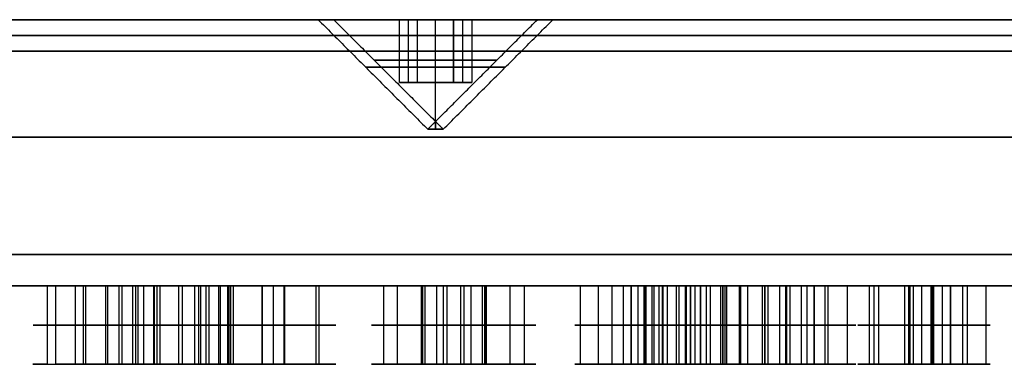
# Model space of a CAD drawing. Header units: centimetres. Extents: x -10 to 10, y -0.3 to 5.8.
# Tile 2 of 7: x -5.3 to -2.2, y -0.3 to 0.9. Entities that reach past the tile are written whole.
import ezdxf

# ---------------------------------------------------------------- set-up
doc = ezdxf.new("R2010")
doc.units = ezdxf.units.CM
doc.layers.add('Default', color=7, linetype='Continuous', true_color=0x000000)

msp = doc.modelspace()

# ---------------------------------------------------------------- linework, layer by layer
at = {"layer": 'Default'}
for p, q in [((-4.3745, 0.85), (-8.8755, 0.85)), ((-4.1155, 0.85), (-4.325, 0.85)), ((-4.0866, 0.65, 0.05), (-4.0866, 0.85, 0.05)), ((-4.0866, 0.65, -0.05), (-4.0866, 0.85, -0.05)), ((-4, 0.85, 0.325), (-4, 0.85, 0.1)), ((-4, 0.85, -0.1), (-4, 0.85, -0.325)), ((-4, 0.525), (-4, 0.85, 0.325)), ((-4, 0.525), (-4, 0.85, -0.325)), ((-4, 0.65, 0.1), (-4, 0.85, 0.1)), ((-4, 0.65, -0.1), (-4, 0.85, -0.1)), ((-4, 0.5003, 0.0247), (-4, 0.85, 0.3745)), ((-4, 0.5003, -0.0247), (-4, 0.85, -0.3745)), ((-3.9134, 0.65, 0.05), (-3.9134, 0.85, 0.05)), ((-3.9134, 0.65, -0.05), (-3.9134, 0.85, -0.05)), ((-3.675, 0.85), (-3.8845, 0.85)), ((-1.6, 0.85), (-3.6255, 0.85)), ((-4.0577, 0.75, 0.1), (-4.1155, 0.75)), ((-4.1155, 0.75), (-4.0577, 0.75, -0.1)), ((-3.9423, 0.75, 0.1), (-4.0577, 0.75, 0.1)), ((-4.0577, 0.75, -0.1), (-3.9423, 0.75, -0.1)), ((-3.8845, 0.75), (-3.9423, 0.75, 0.1)), ((-3.9423, 0.75, -0.1), (-3.8845, 0.75)), ((-3.8845, 0.65), (-4.1155, 0.65)), ((-4, 0.65, 0.1), (-4, 0.65, -0.1)), ((-4, 0.525), (-4, 0.5003, -0.0247)), ((-4, 0.525), (-4, 0.5003, 0.0247)), ((-5.15, 0), (-9.9, 0)), ((-5.2129, 0, -4.0529), (-5.2129, -0.25, -4.0529)), ((-5.0354, 0, -4.207), (-5.1354, 0, -4.207)), ((-5.1173, 0, -4.1685), (-5.1173, -0.25, -4.1685)), ((-5.0854, 0, -4.157), (-5.0854, 0, -4.257)), ((-5.0535, 0, -4.2455), (-5.0535, -0.25, -4.2455)), ((-5.011, 0, 6.5568), (-5.011, -0.25, 6.5568)), ((-5.011, 0, -6.5568), (-5.011, -0.25, -6.5568)), ((-4.9, 0), (-5, 0)), ((-4.9579, 0, -4.3611), (-4.9579, -0.25, -4.3611)), ((-4.95, 0, 0.05), (-4.95, 0, -0.05)), ((-4.95, 0, -0.05), (-4.95, -0.25, -0.05)), ((-4.95, 0, 0.05), (-4.95, -0.25, 0.05)), ((-4.95, 0, 0.2), (-4.95, -0.25, 0.2)), ((-4.95, 0, -0.2), (-4.95, -0.25, -0.2)), ((-4.7992, 0, 6.6744), (-4.8992, 0, 6.6744)), ((-4.7992, 0, -6.6744), (-4.8992, 0, -6.6744)), ((-4.8979, 0, 1.5914), (-4.8979, -0.25, 1.5914)), ((-4.8979, 0, -1.5914), (-4.8979, -0.25, -1.5914)), ((-4.8897, 0, 6.645), (-4.8897, -0.25, 6.645)), ((-4.8897, 0, -6.645), (-4.8897, -0.25, -6.645)), ((-4.8492, 0, 6.7244), (-4.8492, 0, 6.6244)), ((-4.8492, 0, -6.6244), (-4.8492, 0, -6.7244)), ((-4.8088, 0, 6.7038), (-4.8088, -0.25, 6.7038)), ((-4.8088, 0, -6.7038), (-4.8088, -0.25, -6.7038)), ((-4.7695, 0, 1.3394), (-4.7695, -0.25, 1.3394)), ((-4.7695, 0, -1.3394), (-4.7695, -0.25, -1.3394)), ((-4.6577, 0, 1.5296), (-4.7577, 0, 1.5296)), ((-4.6577, 0, -1.5296), (-4.7577, 0, -1.5296)), ((4.75, 0), (-4.75, 0)), ((-4.7232, 0, 1.4821), (-4.7232, -0.25, 1.4821)), ((-4.7232, 0, -1.4821), (-4.7232, -0.25, -1.4821)), ((-4.7077, 0, 1.5796), (-4.7077, 0, 1.4796)), ((-4.7077, 0, -1.4796), (-4.7077, 0, -1.5796)), ((-4.6923, 0, 1.5772), (-4.6923, -0.25, 1.5772)), ((-4.6923, 0, -1.5772), (-4.6923, -0.25, -1.5772)), ((-4.6874, 0, 6.7919), (-4.6874, -0.25, 6.7919)), ((-4.6874, 0, -6.7919), (-4.6874, -0.25, -6.7919)), ((-4.6638, 0, 4.6743), (-4.6638, -0.25, 4.6743)), ((-4.6602, 0, 1.5142), (-4.6602, -0.25, 1.5142)), ((-4.6602, 0, -1.5142), (-4.6602, -0.25, -1.5142)), ((-4.6549, 0, 4.957), (-4.6549, -0.25, 4.957)), ((-4.6459, 0, 1.7198), (-4.6459, -0.25, 1.7198)), ((-4.6459, 0, -1.7198), (-4.6459, -0.25, -1.7198)), ((-4.468, 0, 4.8112), (-4.568, 0, 4.8112)), ((-4.5545, 0, 4.777), (-4.5545, -0.25, 4.777)), ((-4.518, 0, 4.8612), (-4.518, 0, 4.7612)), ((-4.4816, 0, 4.8454), (-4.4816, -0.25, 4.8454)), ((-4.3722, 0, 4.9481), (-4.3722, -0.25, 4.9481)), ((-4.1222, 0, 2.7477), (-4.1222, -0.25, 2.7477)), ((-4.1222, 0, -2.7477), (-4.1222, -0.25, -2.7477)), ((-3.9546, 0, 2.9095), (-4.0546, 0, 2.9095)), ((-3.9546, 0, -2.9095), (-4.0546, 0, -2.9095)), ((-4.0412, 0, -5.222), (-4.0412, -0.25, -5.222)), ((-4.034, 0, 2.8691), (-4.034, -0.25, 2.8691)), ((-4.034, 0, -2.8691), (-4.034, -0.25, -2.8691)), ((-4.0046, 0, 2.9595), (-4.0046, 0, 2.8595)), ((-4.0046, 0, -2.8595), (-4.0046, 0, -2.9595)), ((-3.9752, 0, 2.95), (-3.9752, -0.25, 2.95)), ((-3.9752, 0, -2.95), (-3.9752, -0.25, -2.95)), ((-3.9642, 0, 2.8801), (-3.9642, -0.25, 2.8801)), ((-3.9642, 0, -2.8801), (-3.9642, -0.25, -2.8801)), ((-3.8294, 0, -5.3395), (-3.9294, 0, -5.3395)), ((-3.9198, 0, -5.3101), (-3.9198, -0.25, -5.3101)), ((-3.8871, 0, 3.0713), (-3.8871, -0.25, 3.0713)), ((-3.8871, 0, -3.0713), (-3.8871, -0.25, -3.0713)), ((-3.8794, 0, -5.2895), (-3.8794, 0, -5.3895)), ((-3.8428, 0, -2.792), (-3.8428, -0.25, -2.792)), ((-3.8389, 0, -5.3689), (-3.8389, -0.25, -5.3689)), ((-3.7176, 0, -5.4571), (-3.7176, -0.25, -5.4571)), ((-3.5383, 0, 7.4554), (-3.5383, -0.25, 7.4554)), ((-3.5383, 0, -7.4554), (-3.5383, -0.25, -7.4554)), ((-3.4369, 0, 7.7195), (-3.4369, -0.25, 7.7195)), ((-3.4369, 0, -7.7195), (-3.4369, -0.25, -7.7195)), ((-3.3056, 0, 7.5368), (-3.4056, 0, 7.5368)), ((-3.3056, 0, -7.5368), (-3.4056, 0, -7.5368)), ((-3.4013, 0, 7.5164), (-3.4013, -0.25, 7.5164)), ((-3.4013, 0, -7.5164), (-3.4013, -0.25, -7.5164)), ((-3.3759, 0, 7.5824), (-3.3759, -0.25, 7.5824)), ((-3.3759, 0, -7.5824), (-3.3759, -0.25, -7.5824)), ((-3.3556, 0, 7.5868), (-3.3556, 0, 7.4868)), ((-3.3556, 0, -7.4868), (-3.3556, 0, -7.5868)), ((-3.3548, 0, 5.6873), (-3.3548, -0.25, 5.6873)), ((-3.3352, 0, 7.4911), (-3.3352, -0.25, 7.4911)), ((-3.3352, 0, -7.4911), (-3.3352, -0.25, -7.4911)), ((-3.2319, 0, -0.3449), (-3.3319, 0, -0.3449)), ((-3.3287, 0, 1.0816), (-3.3287, -0.25, 1.0816)), ((-3.3099, 0, 7.5571), (-3.3099, -0.25, 7.5571)), ((-3.3099, 0, -7.5571), (-3.3099, -0.25, -7.5571)), ((-3.3028, 0, -0.146), (-3.3028, -0.25, -0.146)), ((-3.2871, 0, -0.2952), (-3.2871, -0.25, -0.2952)), ((-3.2819, 0, -0.2949), (-3.2819, 0, -0.3949)), ((-3.2767, 0, -0.3947), (-3.2767, -0.25, -0.3947)), ((-3.2742, 0, 7.354), (-3.2742, -0.25, 7.354)), ((-3.2742, 0, -7.354), (-3.2742, -0.25, -7.354)), ((-3.261, 0, -0.5438), (-3.261, -0.25, -0.5438)), ((-3.1296, 0, 5.7836), (-3.2296, 0, 5.7836)), ((-3.2234, 0, 5.7595), (-3.2234, -0.25, 5.7595)), ((-3.2037, 0, 5.8274), (-3.2037, -0.25, 5.8274)), ((-3.2003, 0, 0.8295), (-3.2003, -0.25, 0.8295)), ((-3.0885, 0, 1.0198), (-3.1885, 0, 1.0198)), ((-3.186, 0, 1.0352), (-3.186, -0.25, 1.0352)), ((-3.1796, 0, 5.8336), (-3.1796, 0, 5.7336)), ((-3.1729, 0, 7.6181), (-3.1729, -0.25, 7.6181)), ((-3.1729, 0, -7.6181), (-3.1729, -0.25, -7.6181)), ((-3.1555, 0, 5.7398), (-3.1555, -0.25, 5.7398)), ((-3.1539, 0, 0.9722), (-3.1539, -0.25, 0.9722)), ((-3.1385, 0, 1.0698), (-3.1385, 0, 0.9698)), ((-3.1358, 0, 5.8077), (-3.1358, -0.25, 5.8077)), ((-3.123, 0, 1.0673), (-3.123, -0.25, 1.0673)), ((-3.0909, 0, 1.0043), (-3.0909, -0.25, 1.0043)), ((-3.0767, 0, 1.21), (-3.0767, -0.25, 1.21)), ((-3.0713, 0, 3.8871), (-3.0713, -0.25, 3.8871)), ((-3.0713, 0, -3.8871), (-3.0713, -0.25, -3.8871)), ((-3.0043, 0, 5.88), (-3.0043, -0.25, 5.88)), ((-2.8595, 0, 4.0046), (-2.9595, 0, 4.0046)), ((-2.8595, 0, -4.0046), (-2.9595, 0, -4.0046)), ((-2.9579, 0, -1.4768), (-2.9579, -0.25, -1.4768)), ((-2.95, 0, 3.9752), (-2.95, -0.25, 3.9752)), ((-2.95, 0, -3.9752), (-2.95, -0.25, -3.9752)), ((-2.9095, 0, 4.0546), (-2.9095, 0, 3.9546)), ((-2.9095, 0, -3.9546), (-2.9095, 0, -4.0546)), ((-2.8079, 0, -1.65), (-2.9079, 0, -1.65)), ((-2.8829, 0, -1.6067), (-2.8829, -0.25, -1.6067)), ((-2.8801, 0, 3.9642), (-2.8801, -0.25, 3.9642)), ((-2.8801, 0, -3.9642), (-2.8801, -0.25, -3.9642)), ((-2.8691, 0, 4.034), (-2.8691, -0.25, 4.034)), ((-2.8691, 0, -4.034), (-2.8691, -0.25, -4.034)), ((-2.8579, 0, -1.6), (-2.8579, 0, -1.7)), ((-2.8329, 0, -1.6933), (-2.8329, -0.25, -1.6933)), ((-2.8146, 0, -1.625), (-2.8146, -0.25, -1.625)), ((-2.792, 0, 3.8428), (-2.792, -0.25, 3.8428)), ((-2.7579, 0, -1.8232), (-2.7579, -0.25, -1.8232)), ((-2.7477, 0, 4.1222), (-2.7477, -0.25, 4.1222)), ((-2.7477, 0, -4.1222), (-2.7477, -0.25, -4.1222)), ((-2.6156, 0, -6.0629), (-2.6156, -0.25, -6.0629)), ((-2.5862, 0, 2.0595), (-2.5862, -0.25, 2.0595)), ((-2.5032, 0, -6.3225), (-2.5032, -0.25, -6.3225)), ((-2.4024, 0, 2.2081), (-2.5024, 0, 2.2081)), ((-2.4858, 0, 2.171), (-2.4858, -0.25, 2.171)), ((-2.3796, 0, -6.1365), (-2.4796, 0, -6.1365)), ((-2.4761, 0, -6.1181), (-2.4761, -0.25, -6.1181)), ((-2.4524, 0, 2.2581), (-2.4524, 0, 2.1581)), ((-2.4296, 0, -6.0865), (-2.4296, 0, -6.1865)), ((-2.4189, 0, 2.2453), (-2.4189, -0.25, 2.2453)), ((-2.4152, 0, 2.1747), (-2.4152, -0.25, 2.1747)), ((-2.3831, 0, -6.1549), (-2.3831, -0.25, -6.1549)), ((-2.356, 0, -5.9506), (-2.356, -0.25, -5.9506)), ((-2.3186, 0, 2.3568), (-2.3186, -0.25, 2.3568)), ((-2.2437, 0, -6.2101), (-2.2437, -0.25, -6.2101)), ((-5.2395, -0.25, -4.3345), (-5.1239, -0.25, -4.2389)), ((-5.1173, -0.25, -4.1685), (-5.2129, -0.25, -4.0529)), ((-5.15, -0.25), (-5, -0.25)), ((-4.9579, -0.25, -4.3611), (-5.0535, -0.25, -4.2455)), ((-5.0469, -0.25, -4.1751), (-4.9313, -0.25, -4.0795)), ((-5.011, -0.25, 6.5568), (-4.8897, -0.25, 6.645)), ((-4.8897, -0.25, -6.645), (-5.011, -0.25, -6.5568)), ((-4.9668, -0.25, 6.8362), (-4.8786, -0.25, 6.7148)), ((-4.9668, -0.25, -6.8362), (-4.8786, -0.25, -6.7148)), ((-4.95, -0.25, -0.2), (-4.95, -0.25, -0.05)), ((-4.95, -0.25, 0.05), (-4.95, -0.25, 0.2)), ((-4.9, -0.25), (-4.75, -0.25)), ((-4.8979, -0.25, 1.5914), (-4.7553, -0.25, 1.5451)), ((-4.8979, -0.25, -1.5914), (-4.7553, -0.25, -1.5451)), ((-4.8198, -0.25, 6.6339), (-4.7317, -0.25, 6.5126)), ((-4.8198, -0.25, -6.6339), (-4.7317, -0.25, -6.5126)), ((-4.8088, -0.25, 6.7038), (-4.6874, -0.25, 6.7919)), ((-4.6874, -0.25, -6.7919), (-4.8088, -0.25, -6.7038)), ((-4.7695, -0.25, 1.3394), (-4.7232, -0.25, 1.4821)), ((-4.7232, -0.25, -1.4821), (-4.7695, -0.25, -1.3394)), ((-4.6923, -0.25, 1.5772), (-4.6459, -0.25, 1.7198)), ((-4.6459, -0.25, -1.7198), (-4.6923, -0.25, -1.5772)), ((-4.6638, -0.25, 4.6743), (-4.5545, -0.25, 4.777)), ((-4.6602, -0.25, 1.5142), (-4.5175, -0.25, 1.4678)), ((-4.6602, -0.25, -1.5142), (-4.5175, -0.25, -1.4678)), ((-4.6549, -0.25, 4.957), (-4.5522, -0.25, 4.8476)), ((-4.4838, -0.25, 4.7747), (-4.3811, -0.25, 4.6654)), ((-4.4816, -0.25, 4.8454), (-4.3722, -0.25, 4.9481)), ((-4.1664, -0.25, 3.0271), (-4.0451, -0.25, 2.9389)), ((-4.1664, -0.25, -3.0271), (-4.0451, -0.25, -2.9389)), ((-4.1222, -0.25, 2.7477), (-4.034, -0.25, 2.8691)), ((-4.034, -0.25, -2.8691), (-4.1222, -0.25, -2.7477)), ((-3.9198, -0.25, -5.3101), (-4.0412, -0.25, -5.222)), ((-3.9969, -0.25, -5.5013), (-3.9088, -0.25, -5.38)), ((-3.9752, -0.25, 2.95), (-3.8871, -0.25, 3.0713)), ((-3.8871, -0.25, -3.0713), (-3.9752, -0.25, -2.95)), ((-3.9642, -0.25, 2.8801), (-3.8428, -0.25, 2.792)), ((-3.9642, -0.25, -2.8801), (-3.8428, -0.25, -2.792)), ((-3.85, -0.25, -5.2991), (-3.7618, -0.25, -5.1777)), ((-3.7176, -0.25, -5.4571), (-3.8389, -0.25, -5.3689)), ((-3.5383, -0.25, 7.4554), (-3.4013, -0.25, 7.5164)), ((-3.4013, -0.25, -7.5164), (-3.5383, -0.25, -7.4554)), ((-3.4808, -0.25, -0.3658), (-3.3316, -0.25, -0.3502)), ((-3.4369, -0.25, 7.7195), (-3.3759, -0.25, 7.5824)), ((-3.4369, -0.25, -7.7195), (-3.3759, -0.25, -7.5824)), ((-3.3548, -0.25, 5.6873), (-3.2234, -0.25, 5.7595)), ((-3.3352, -0.25, 7.4911), (-3.2742, -0.25, 7.354)), ((-3.3352, -0.25, -7.4911), (-3.2742, -0.25, -7.354)), ((-3.3287, -0.25, 1.0816), (-3.186, -0.25, 1.0352)), ((-3.3099, -0.25, 7.5571), (-3.1729, -0.25, 7.6181)), ((-3.1729, -0.25, -7.6181), (-3.3099, -0.25, -7.5571)), ((-3.2871, -0.25, -0.2952), (-3.3028, -0.25, -0.146)), ((-3.261, -0.25, -0.5438), (-3.2767, -0.25, -0.3947)), ((-3.2759, -0.25, 5.9589), (-3.2037, -0.25, 5.8274)), ((-3.2322, -0.25, -0.3397), (-3.083, -0.25, -0.324)), ((-3.2003, -0.25, 0.8295), (-3.1539, -0.25, 0.9722)), ((-3.1555, -0.25, 5.7398), (-3.0832, -0.25, 5.6084)), ((-3.1358, -0.25, 5.8077), (-3.0043, -0.25, 5.88)), ((-3.123, -0.25, 1.0673), (-3.0767, -0.25, 1.21)), ((-3.0909, -0.25, 1.0043), (-2.9483, -0.25, 0.958)), ((-3.0713, -0.25, 3.8871), (-2.95, -0.25, 3.9752)), ((-2.95, -0.25, -3.9752), (-3.0713, -0.25, -3.8871)), ((-3.0311, -0.25, -1.75), (-2.9012, -0.25, -1.675)), ((-3.0271, -0.25, 4.1664), (-2.9389, -0.25, 4.0451)), ((-3.0271, -0.25, -4.1664), (-2.9389, -0.25, -4.0451)), ((-2.8829, -0.25, -1.6067), (-2.9579, -0.25, -1.4768)), ((-2.8801, -0.25, 3.9642), (-2.792, -0.25, 3.8428)), ((-2.8801, -0.25, -3.9642), (-2.792, -0.25, -3.8428)), ((-2.8691, -0.25, 4.034), (-2.7477, -0.25, 4.1222)), ((-2.7477, -0.25, -4.1222), (-2.8691, -0.25, -4.034)), ((-2.7579, -0.25, -1.8232), (-2.8329, -0.25, -1.6933)), ((-2.8146, -0.25, -1.625), (-2.6847, -0.25, -1.55)), ((-2.4761, -0.25, -6.1181), (-2.6156, -0.25, -6.0629)), ((-2.601, -0.25, 2.342), (-2.4895, -0.25, 2.2416)), ((-2.5862, -0.25, 2.0595), (-2.4858, -0.25, 2.171)), ((-2.5032, -0.25, -6.3225), (-2.448, -0.25, -6.183)), ((-2.4189, -0.25, 2.2453), (-2.3186, -0.25, 2.3568)), ((-2.4152, -0.25, 2.1747), (-2.3037, -0.25, 2.0743)), ((-2.4112, -0.25, -6.09), (-2.356, -0.25, -5.9506)), ((-2.2437, -0.25, -6.2101), (-2.3831, -0.25, -6.1549))]:
    msp.add_line(p, q, dxfattribs=at)
at = {"layer": 'Default', "extrusion": (0, -1, 0)}
for centre, radius, start, end in [((0, 0, -0.85), 10, 0, 180), ((0, 0, -0.85), 10, 180, 0), ((0, 0, -0.85), 9.8, 0, 180), ((0, 0, -0.85), 9.8, 180, 0), ((-4, 0, -0.85), 0.325, 0, 180), ((-4, 0, -0.85), 0.325, 180, 0), ((0, 0, -0.8), 9.9, 0, 180), ((0, 0, -0.8), 9.9, 180, 0), ((0, 0, -0.8), 9.8, 0, 180), ((0, 0, -0.8), 9.8, 180, 0), ((0, 0, -0.475), 10, 0, 180), ((0, 0, -0.475), 10, 180, 0), ((0, 0, -0.1), 10, 180, 0), ((0, 0, -0.1), 10, 0, 180), ((-4.8492, 6.6744), 0.05, 126, 306), ((-4.8492, -6.6744), 0.05, 54, 234), ((-4.8492, 6.6744), 0.05, 306, 126), ((-4.8492, -6.6744), 0.05, 234, 54), ((-3.3556, 7.5368), 0.05, 114, 294), ((-3.3556, -7.5368), 0.05, 66, 246), ((-3.3556, 7.5368), 0.05, 294, 114), ((-3.3556, -7.5368), 0.05, 246, 66), ((0, 0), 9.9, 180, 0), ((0, 0), 9.9, 0, 180), ((-5.0854, -4.207), 0.05, 39.6, 219.6), ((-5.0854, -4.207), 0.05, 219.6, 39.6), ((-4.95, 0), 0.05, 180, 0), ((-4.95, 0), 0.05, 0, 180), ((-4.7077, 1.5296), 0.05, 162, 342), ((-4.7077, -1.5296), 0.05, 18, 198), ((-4.7077, 1.5296), 0.05, 342, 162), ((-4.7077, -1.5296), 0.05, 198, 18), ((-4.518, 4.8112), 0.05, 133.2, 313.2), ((-4.518, 4.8112), 0.05, 313.2, 133.2), ((-4.0046, 2.9095), 0.05, 144, 324), ((-4.0046, -2.9095), 0.05, 36, 216), ((-4.0046, 2.9095), 0.05, 324, 144), ((-4.0046, -2.9095), 0.05, 216, 36), ((-3.8794, -5.3395), 0.05, 54, 234), ((-3.8794, -5.3395), 0.05, 234, 54), ((-3.2819, -0.3449), 0.05, 6, 186), ((-3.2819, -0.3449), 0.05, 186, 6), ((-3.1796, 5.7836), 0.05, 118.8, 298.8), ((-3.1796, 5.7836), 0.05, 298.8, 118.8), ((-3.1385, 1.0198), 0.05, 162, 342), ((-3.1385, 1.0198), 0.05, 342, 162), ((-2.9095, 4.0046), 0.05, 126, 306), ((-2.9095, -4.0046), 0.05, 54, 234), ((-2.9095, 4.0046), 0.05, 306, 126), ((-2.9095, -4.0046), 0.05, 234, 54), ((-2.8579, -1.65), 0.05, 30, 210), ((-2.8579, -1.65), 0.05, 210, 30), ((-2.4524, 2.2081), 0.05, 138, 318), ((-2.4524, 2.2081), 0.05, 318, 138), ((-2.4296, -6.1365), 0.05, 68.4, 248.4), ((-2.4296, -6.1365), 0.05, 248.4, 68.4), ((-5.0854, -4.207, 0.125), 0.2, 39.6, 219.6), ((-5.0854, -4.207, 0.125), 0.2, 219.6, 39.6), ((-4.95, 0, 0.125), 0.2, 0, 180), ((-4.95, 0, 0.125), 0.2, 180, 0), ((-5.0854, -4.207, 0.125), 0.05, 39.6, 219.6), ((-5.0854, -4.207, 0.125), 0.05, 219.6, 39.6), ((-4.8492, 6.6744, 0.125), 0.2, 126, 306), ((-4.8492, -6.6744, 0.125), 0.2, 54, 234), ((-4.95, 0, 0.125), 0.05, 180, 0), ((-4.95, 0, 0.125), 0.05, 0, 180), ((-4.8492, 6.6744, 0.125), 0.2, 306, 126), ((-4.8492, -6.6744, 0.125), 0.2, 234, 54), ((-4.7077, 1.5296, 0.125), 0.2, 162, 342), ((-4.7077, -1.5296, 0.125), 0.2, 18, 198), ((-4.8492, 6.6744, 0.125), 0.05, 126, 306), ((-4.8492, -6.6744, 0.125), 0.05, 54, 234), ((-4.7077, 1.5296, 0.125), 0.2, 342, 162), ((-4.7077, -1.5296, 0.125), 0.2, 198, 18), ((-4.8492, 6.6744, 0.125), 0.05, 306, 126), ((-4.8492, -6.6744, 0.125), 0.05, 234, 54), ((-4.7077, 1.5296, 0.125), 0.05, 162, 342), ((-4.7077, -1.5296, 0.125), 0.05, 18, 198), ((-4.7077, 1.5296, 0.125), 0.05, 342, 162), ((-4.7077, -1.5296, 0.125), 0.05, 198, 18), ((-4.518, 4.8112, 0.125), 0.2, 133.2, 313.2), ((-4.518, 4.8112, 0.125), 0.2, 313.2, 133.2), ((-4.518, 4.8112, 0.125), 0.05, 133.2, 313.2), ((-4.518, 4.8112, 0.125), 0.05, 313.2, 133.2), ((-4.0046, 2.9095, 0.125), 0.2, 144, 324), ((-4.0046, -2.9095, 0.125), 0.2, 36, 216), ((-4.0046, 2.9095, 0.125), 0.2, 324, 144), ((-4.0046, -2.9095, 0.125), 0.2, 216, 36), ((-3.8794, -5.3395, 0.125), 0.2, 54, 234), ((-4.0046, 2.9095, 0.125), 0.05, 144, 324), ((-4.0046, -2.9095, 0.125), 0.05, 36, 216), ((-4.0046, 2.9095, 0.125), 0.05, 324, 144), ((-4.0046, -2.9095, 0.125), 0.05, 216, 36), ((-3.8794, -5.3395, 0.125), 0.2, 234, 54), ((-3.8794, -5.3395, 0.125), 0.05, 54, 234), ((-3.8794, -5.3395, 0.125), 0.05, 234, 54), ((-3.3556, 7.5368, 0.125), 0.2, 114, 294), ((-3.3556, -7.5368, 0.125), 0.2, 66, 246), ((-3.2819, -0.3449, 0.125), 0.2, 6, 186), ((-3.2819, -0.3449, 0.125), 0.2, 186, 6), ((-3.3556, 7.5368, 0.125), 0.2, 294, 114), ((-3.3556, -7.5368, 0.125), 0.2, 246, 66), ((-3.3556, 7.5368, 0.125), 0.05, 114, 294), ((-3.3556, -7.5368, 0.125), 0.05, 66, 246), ((-3.1796, 5.7836, 0.125), 0.2, 118.8, 298.8), ((-3.3556, 7.5368, 0.125), 0.05, 294, 114), ((-3.3556, -7.5368, 0.125), 0.05, 246, 66), ((-3.1385, 1.0198, 0.125), 0.2, 162, 342), ((-3.2819, -0.3449, 0.125), 0.05, 6, 186), ((-3.2819, -0.3449, 0.125), 0.05, 186, 6), ((-3.1385, 1.0198, 0.125), 0.2, 342, 162), ((-3.1796, 5.7836, 0.125), 0.2, 298.8, 118.8), ((-3.1796, 5.7836, 0.125), 0.05, 118.8, 298.8), ((-3.1796, 5.7836, 0.125), 0.05, 298.8, 118.8), ((-3.1385, 1.0198, 0.125), 0.05, 162, 342), ((-3.1385, 1.0198, 0.125), 0.05, 342, 162), ((-2.9095, -4.0046, 0.125), 0.2, 54, 234), ((-2.9095, 4.0046, 0.125), 0.2, 126, 306), ((-2.8579, -1.65, 0.125), 0.2, 30, 210), ((-2.8579, -1.65, 0.125), 0.2, 210, 30), ((-2.9095, 4.0046, 0.125), 0.2, 306, 126), ((-2.9095, -4.0046, 0.125), 0.2, 234, 54), ((-2.9095, 4.0046, 0.125), 0.05, 126, 306), ((-2.9095, -4.0046, 0.125), 0.05, 54, 234), ((-2.9095, 4.0046, 0.125), 0.05, 306, 126), ((-2.9095, -4.0046, 0.125), 0.05, 234, 54), ((-2.8579, -1.65, 0.125), 0.05, 30, 210), ((-2.8579, -1.65, 0.125), 0.05, 210, 30), ((-2.4524, 2.2081, 0.125), 0.2, 138, 318), ((-2.4296, -6.1365, 0.125), 0.2, 68.4, 248.4), ((-2.4524, 2.2081, 0.125), 0.2, 318, 138), ((-2.4524, 2.2081, 0.125), 0.05, 138, 318), ((-2.4296, -6.1365, 0.125), 0.2, 248.4, 68.4), ((-2.4524, 2.2081, 0.125), 0.05, 318, 138), ((-2.4296, -6.1365, 0.125), 0.05, 68.4, 248.4), ((-2.4296, -6.1365, 0.125), 0.05, 248.4, 68.4), ((-5.0854, -4.207, 0.25), 0.2, 219.6, 39.6), ((-4.95, 0, 0.25), 0.2, 0, 180), ((-4.95, 0, 0.25), 0.2, 180, 0), ((-4.7077, 1.5296, 0.25), 0.2, 162, 342), ((-4.7077, -1.5296, 0.25), 0.2, 18, 198), ((-4.7077, 1.5296, 0.25), 0.2, 342, 162), ((-4.7077, -1.5296, 0.25), 0.2, 198, 18), ((-4.0046, 2.9095, 0.25), 0.2, 144, 324), ((-4.0046, -2.9095, 0.25), 0.2, 36, 216), ((-4.0046, 2.9095, 0.25), 0.2, 324, 144), ((-4.0046, -2.9095, 0.25), 0.2, 216, 36), ((-3.2819, -0.3449, 0.25), 0.2, 6, 186), ((-3.2819, -0.3449, 0.25), 0.2, 186, 6), ((-3.1796, 5.7836, 0.25), 0.2, 118.8, 298.8), ((-3.1385, 1.0198, 0.25), 0.2, 162, 342), ((-3.1385, 1.0198, 0.25), 0.2, 342, 162), ((-2.9095, 4.0046, 0.25), 0.2, 126, 306), ((-2.9095, -4.0046, 0.25), 0.2, 54, 234), ((-2.8579, -1.65, 0.25), 0.2, 30, 210), ((-2.8579, -1.65, 0.25), 0.2, 210, 30), ((-2.9095, 4.0046, 0.25), 0.2, 306, 126), ((-2.9095, -4.0046, 0.25), 0.2, 234, 54), ((-2.4524, 2.2081, 0.25), 0.2, 138, 318), ((-2.4524, 2.2081, 0.25), 0.2, 318, 138)]:
    msp.add_arc(centre, radius, start, end, dxfattribs=at)
at = {"layer": 'Default', "extrusion": (0, 1, 0)}
for centre, radius, start, end in [((0, 0, 0.85), 9.9, 0, 180), ((0, 0, 0.85), 9.9, 180, 0), ((4, 0, 0.85), 0.3745, 0, 180), ((4, 0, 0.85), 0.3745, 180, 0), ((0, 0, 0.75), 9.9, 0, 180), ((0, 0, 0.75), 9.9, 180, 0), ((0, 0, 0.75), 9.8, 0, 180), ((0, 0, 0.75), 9.8, 180, 0), ((4, 0, 0.6988), 0.2233, 0, 180), ((4, 0, 0.6988), 0.2233, 180, 0), ((4, 0, 0.7211), 0.1961, 0, 180), ((4, 0, 0.7211), 0.1961, 180, 0), ((4, 0, 0.5003), 0.0247, 0, 180), ((4, 0, 0.5003), 0.0247, 180, 0), ((4.8492, 6.6744), 0.2, 234, 54), ((4.8492, -6.6744), 0.2, 306, 126), ((4.8492, 6.6744), 0.2, 54, 234), ((4.8492, -6.6744), 0.2, 126, 306), ((3.3556, 7.5368), 0.2, 246, 66), ((3.3556, -7.5368), 0.2, 294, 114), ((3.3556, 7.5368), 0.2, 66, 246), ((3.3556, -7.5368), 0.2, 114, 294), ((5.0854, -4.207), 0.2, 320.4, 140.4), ((5.0854, -4.207), 0.2, 140.4, 320.4), ((4.95, 0), 0.2, 0, 180), ((4.95, 0), 0.2, 180, 0), ((4.7077, 1.5296), 0.2, 198, 18), ((4.7077, -1.5296), 0.2, 342, 162), ((4.7077, 1.5296), 0.2, 18, 198), ((4.7077, -1.5296), 0.2, 162, 342), ((4.518, 4.8112), 0.2, 226.8, 46.8), ((4.518, 4.8112), 0.2, 46.8, 226.8), ((4.0046, 2.9095), 0.2, 216, 36), ((4.0046, -2.9095), 0.2, 324, 144), ((4.0046, 2.9095), 0.2, 36, 216), ((4.0046, -2.9095), 0.2, 144, 324), ((3.8794, -5.3395), 0.2, 306, 126), ((3.8794, -5.3395), 0.2, 126, 306), ((3.2819, -0.3449), 0.2, 354, 174), ((3.2819, -0.3449), 0.2, 174, 354), ((3.1796, 5.7836), 0.2, 241.2, 61.2), ((3.1385, 1.0198), 0.2, 198, 18), ((3.1385, 1.0198), 0.2, 18, 198), ((3.1796, 5.7836), 0.2, 61.2, 241.2), ((2.9095, 4.0046), 0.2, 234, 54), ((2.9095, -4.0046), 0.2, 306, 126), ((2.8579, -1.65), 0.2, 330, 150), ((2.8579, -1.65), 0.2, 150, 330), ((2.9095, 4.0046), 0.2, 54, 234), ((2.9095, -4.0046), 0.2, 126, 306), ((2.4524, 2.2081), 0.2, 222, 42), ((2.4296, -6.1365), 0.2, 291.6, 111.6), ((2.4524, 2.2081), 0.2, 42, 222), ((2.4296, -6.1365), 0.2, 111.6, 291.6), ((5.0854, -4.207, -0.25), 0.2, 320.4, 140.4), ((5.0854, -4.207, -0.25), 0.05, 320.4, 140.4), ((5.0854, -4.207, -0.25), 0.05, 140.4, 320.4), ((4.8492, 6.6744, -0.25), 0.2, 234, 54), ((4.8492, -6.6744, -0.25), 0.2, 306, 126), ((4.95, 0, -0.25), 0.05, 180, 0), ((4.95, 0, -0.25), 0.05, 0, 180), ((4.8492, 6.6744, -0.25), 0.2, 54, 234), ((4.8492, -6.6744, -0.25), 0.2, 126, 306), ((4.8492, 6.6744, -0.25), 0.05, 234, 54), ((4.8492, -6.6744, -0.25), 0.05, 306, 126), ((4.8492, 6.6744, -0.25), 0.05, 54, 234), ((4.8492, -6.6744, -0.25), 0.05, 126, 306), ((4.7077, 1.5296, -0.25), 0.05, 198, 18), ((4.7077, -1.5296, -0.25), 0.05, 342, 162), ((4.7077, 1.5296, -0.25), 0.05, 18, 198), ((4.7077, -1.5296, -0.25), 0.05, 162, 342), ((4.518, 4.8112, -0.25), 0.2, 226.8, 46.8), ((4.518, 4.8112, -0.25), 0.2, 46.8, 226.8), ((4.518, 4.8112, -0.25), 0.05, 226.8, 46.8), ((4.518, 4.8112, -0.25), 0.05, 46.8, 226.8), ((3.8794, -5.3395, -0.25), 0.2, 306, 126), ((4.0046, 2.9095, -0.25), 0.05, 216, 36), ((4.0046, -2.9095, -0.25), 0.05, 324, 144), ((4.0046, 2.9095, -0.25), 0.05, 36, 216), ((4.0046, -2.9095, -0.25), 0.05, 144, 324), ((3.8794, -5.3395, -0.25), 0.2, 126, 306), ((3.8794, -5.3395, -0.25), 0.05, 306, 126), ((3.8794, -5.3395, -0.25), 0.05, 126, 306), ((3.3556, 7.5368, -0.25), 0.2, 246, 66), ((3.3556, -7.5368, -0.25), 0.2, 294, 114), ((3.3556, 7.5368, -0.25), 0.2, 66, 246), ((3.3556, -7.5368, -0.25), 0.2, 114, 294), ((3.3556, 7.5368, -0.25), 0.05, 246, 66), ((3.3556, -7.5368, -0.25), 0.05, 294, 114), ((3.3556, 7.5368, -0.25), 0.05, 66, 246), ((3.3556, -7.5368, -0.25), 0.05, 114, 294), ((3.2819, -0.3449, -0.25), 0.05, 354, 174), ((3.2819, -0.3449, -0.25), 0.05, 174, 354), ((3.1796, 5.7836, -0.25), 0.2, 61.2, 241.2), ((3.1796, 5.7836, -0.25), 0.05, 241.2, 61.2), ((3.1796, 5.7836, -0.25), 0.05, 61.2, 241.2), ((3.1385, 1.0198, -0.25), 0.05, 198, 18), ((3.1385, 1.0198, -0.25), 0.05, 18, 198), ((2.9095, 4.0046, -0.25), 0.05, 234, 54), ((2.9095, -4.0046, -0.25), 0.05, 306, 126), ((2.9095, 4.0046, -0.25), 0.05, 54, 234), ((2.9095, -4.0046, -0.25), 0.05, 126, 306), ((2.8579, -1.65, -0.25), 0.05, 330, 150), ((2.8579, -1.65, -0.25), 0.05, 150, 330), ((2.4296, -6.1365, -0.25), 0.2, 291.6, 111.6), ((2.4524, 2.2081, -0.25), 0.05, 222, 42), ((2.4296, -6.1365, -0.25), 0.2, 111.6, 291.6), ((2.4524, 2.2081, -0.25), 0.05, 42, 222), ((2.4296, -6.1365, -0.25), 0.05, 291.6, 111.6), ((2.4296, -6.1365, -0.25), 0.05, 111.6, 291.6)]:
    msp.add_arc(centre, radius, start, end, dxfattribs=at)
at = {"layer": 'Default'}
for points in [[(-4.3745, 0.85), (-4.1996, 0.6751), (-4.0247, 0.5003)], [(-4.325, 0.85), (-4.1625, 0.6875), (-4, 0.525)], [(-4.1155, 0.85), (-4.0866, 0.85, 0.05), (-4.0577, 0.85, 0.1)], [(-4.1155, 0.65), (-4.1155, 0.75), (-4.1155, 0.85)], [(-4.0577, 0.85, -0.1), (-4.0866, 0.85, -0.05), (-4.1155, 0.85)], [(-4.0577, 0.85, 0.1), (-4, 0.85, 0.1), (-3.9423, 0.85, 0.1)], [(-3.9423, 0.85, -0.1), (-4, 0.85, -0.1), (-4.0577, 0.85, -0.1)], [(-4.0577, 0.65, 0.1), (-4.0577, 0.75, 0.1), (-4.0577, 0.85, 0.1)], [(-4.0577, 0.65, -0.1), (-4.0577, 0.75, -0.1), (-4.0577, 0.85, -0.1)], [(-4, 0.525), (-3.8375, 0.6875), (-3.675, 0.85)], [(-3.9753, 0.5003), (-3.8004, 0.6751), (-3.6255, 0.85)], [(-3.9423, 0.85, 0.1), (-3.9423, 0.75, 0.1), (-3.9423, 0.65, 0.1)], [(-3.9423, 0.85, 0.1), (-3.9134, 0.85, 0.05), (-3.8845, 0.85)], [(-3.9423, 0.65, -0.1), (-3.9423, 0.75, -0.1), (-3.9423, 0.85, -0.1)], [(-3.8845, 0.85), (-3.9134, 0.85, -0.05), (-3.9423, 0.85, -0.1)], [(-3.8845, 0.85), (-3.8845, 0.75), (-3.8845, 0.65)], [(-4.0577, 0.65, 0.1), (-4.0866, 0.65, 0.05), (-4.1155, 0.65)], [(-4.1155, 0.65), (-4.0866, 0.65, -0.05), (-4.0577, 0.65, -0.1)], [(-3.9423, 0.65, 0.1), (-4, 0.65, 0.1), (-4.0577, 0.65, 0.1)], [(-4.0577, 0.65, -0.1), (-4, 0.65, -0.1), (-3.9423, 0.65, -0.1)], [(-3.8845, 0.65), (-3.9134, 0.65, 0.05), (-3.9423, 0.65, 0.1)], [(-3.9423, 0.65, -0.1), (-3.9134, 0.65, -0.05), (-3.8845, 0.65)], [(-4, 0.525), (-4.0124, 0.5126), (-4.0247, 0.5003)], [(-4, 0.525), (-3.9876, 0.5126), (-3.9753, 0.5003)], [(-4.9668, 0, 6.8362), (-4.9668, -0.125, 6.8362), (-4.9668, -0.25, 6.8362)], [(-4.9668, 0, -6.8362), (-4.9668, -0.125, -6.8362), (-4.9668, -0.25, -6.8362)], [(-4.8786, -0.25, 6.7148), (-4.8786, -0.125, 6.7148), (-4.8786, 0, 6.7148)], [(-4.8786, -0.25, -6.7148), (-4.8786, -0.125, -6.7148), (-4.8786, 0, -6.7148)], [(-4.8198, -0.25, 6.6339), (-4.8198, -0.125, 6.6339), (-4.8198, 0, 6.6339)], [(-4.8198, -0.25, -6.6339), (-4.8198, -0.125, -6.6339), (-4.8198, 0, -6.6339)], [(-4.7317, -0.25, 6.5126), (-4.7317, -0.125, 6.5126), (-4.7317, 0, 6.5126)], [(-4.7317, -0.25, -6.5126), (-4.7317, -0.125, -6.5126), (-4.7317, 0, -6.5126)], [(-3.4369, 0, 7.7195), (-3.4369, -0.125, 7.7195), (-3.4369, -0.25, 7.7195)], [(-3.4369, 0, -7.7195), (-3.4369, -0.125, -7.7195), (-3.4369, -0.25, -7.7195)], [(-3.3759, -0.25, 7.5824), (-3.3759, -0.125, 7.5824), (-3.3759, 0, 7.5824)], [(-3.3759, -0.25, -7.5824), (-3.3759, -0.125, -7.5824), (-3.3759, 0, -7.5824)], [(-3.3352, 0, 7.4911), (-3.3352, -0.125, 7.4911), (-3.3352, -0.25, 7.4911)], [(-3.3352, 0, -7.4911), (-3.3352, -0.125, -7.4911), (-3.3352, -0.25, -7.4911)], [(-3.2742, -0.25, 7.354), (-3.2742, -0.125, 7.354), (-3.2742, 0, 7.354)], [(-3.2742, -0.25, -7.354), (-3.2742, -0.125, -7.354), (-3.2742, 0, -7.354)], [(-5.2395, 0, -4.3345), (-5.2395, -0.125, -4.3345), (-5.2395, -0.25, -4.3345)], [(-5.15, 0), (-5.15, -0.125), (-5.15, -0.25)], [(-5.1239, -0.25, -4.2389), (-5.1239, -0.125, -4.2389), (-5.1239, 0, -4.2389)], [(-5.0469, 0, -4.1751), (-5.0469, -0.125, -4.1751), (-5.0469, -0.25, -4.1751)], [(-5, -0.25), (-5, -0.125), (-5, 0)], [(-4.9313, -0.25, -4.0795), (-4.9313, -0.125, -4.0795), (-4.9313, 0, -4.0795)], [(-4.9, 0), (-4.9, -0.125), (-4.9, -0.25)], [(-4.8979, 0, 1.5914), (-4.8979, -0.125, 1.5914), (-4.8979, -0.25, 1.5914)], [(-4.8979, 0, -1.5914), (-4.8979, -0.125, -1.5914), (-4.8979, -0.25, -1.5914)], [(-4.7553, -0.25, 1.5451), (-4.7553, -0.125, 1.5451), (-4.7553, 0, 1.5451)], [(-4.7553, -0.25, -1.5451), (-4.7553, -0.125, -1.5451), (-4.7553, 0, -1.5451)], [(-4.75, 0), (-4.75, -0.125), (-4.75, -0.25)], [(-4.6602, 0, 1.5142), (-4.6602, -0.125, 1.5142), (-4.6602, -0.25, 1.5142)], [(-4.6602, 0, -1.5142), (-4.6602, -0.125, -1.5142), (-4.6602, -0.25, -1.5142)], [(-4.6549, 0, 4.957), (-4.6549, -0.125, 4.957), (-4.6549, -0.25, 4.957)], [(-4.5522, -0.25, 4.8476), (-4.5522, -0.125, 4.8476), (-4.5522, 0, 4.8476)], [(-4.5175, -0.25, 1.4678), (-4.5175, -0.125, 1.4678), (-4.5175, 0, 1.4678)], [(-4.5175, -0.25, -1.4678), (-4.5175, -0.125, -1.4678), (-4.5175, 0, -1.4678)], [(-4.4838, 0, 4.7747), (-4.4838, -0.125, 4.7747), (-4.4838, -0.25, 4.7747)], [(-4.3811, -0.25, 4.6654), (-4.3811, -0.125, 4.6654), (-4.3811, 0, 4.6654)], [(-4.1664, 0, 3.0271), (-4.1664, -0.125, 3.0271), (-4.1664, -0.25, 3.0271)], [(-4.1664, 0, -3.0271), (-4.1664, -0.125, -3.0271), (-4.1664, -0.25, -3.0271)], [(-4.0451, -0.25, 2.9389), (-4.0451, -0.125, 2.9389), (-4.0451, 0, 2.9389)], [(-4.0451, -0.25, -2.9389), (-4.0451, -0.125, -2.9389), (-4.0451, 0, -2.9389)], [(-3.9969, 0, -5.5013), (-3.9969, -0.125, -5.5013), (-3.9969, -0.25, -5.5013)], [(-3.9642, 0, 2.8801), (-3.9642, -0.125, 2.8801), (-3.9642, -0.25, 2.8801)], [(-3.9642, 0, -2.8801), (-3.9642, -0.125, -2.8801), (-3.9642, -0.25, -2.8801)], [(-3.9088, -0.25, -5.38), (-3.9088, -0.125, -5.38), (-3.9088, 0, -5.38)], [(-3.85, -0.25, -5.2991), (-3.85, -0.125, -5.2991), (-3.85, 0, -5.2991)], [(-3.8428, -0.25, 2.792), (-3.8428, -0.125, 2.792), (-3.8428, 0, 2.792)], [(-3.8428, -0.25, -2.792), (-3.8428, -0.125, -2.792), (-3.8428, 0, -2.792)], [(-3.7618, -0.25, -5.1777), (-3.7618, -0.125, -5.1777), (-3.7618, 0, -5.1777)], [(-3.4808, 0, -0.3658), (-3.4808, -0.125, -0.3658), (-3.4808, -0.25, -0.3658)], [(-3.3316, -0.25, -0.3502), (-3.3316, -0.125, -0.3502), (-3.3316, 0, -0.3502)], [(-3.3287, 0, 1.0816), (-3.3287, -0.125, 1.0816), (-3.3287, -0.25, 1.0816)], [(-3.2759, 0, 5.9589), (-3.2759, -0.125, 5.9589), (-3.2759, -0.25, 5.9589)], [(-3.2322, 0, -0.3397), (-3.2322, -0.125, -0.3397), (-3.2322, -0.25, -0.3397)], [(-3.2037, 0, 5.8274), (-3.2037, -0.125, 5.8274), (-3.2037, -0.25, 5.8274)], [(-3.186, -0.25, 1.0352), (-3.186, -0.125, 1.0352), (-3.186, 0, 1.0352)], [(-3.1555, 0, 5.7398), (-3.1555, -0.125, 5.7398), (-3.1555, -0.25, 5.7398)], [(-3.0909, 0, 1.0043), (-3.0909, -0.125, 1.0043), (-3.0909, -0.25, 1.0043)], [(-3.0832, -0.25, 5.6084), (-3.0832, -0.125, 5.6084), (-3.0832, 0, 5.6084)], [(-3.083, 0, -0.324), (-3.083, -0.125, -0.324), (-3.083, -0.25, -0.324)], [(-3.0311, 0, -1.75), (-3.0311, -0.125, -1.75), (-3.0311, -0.25, -1.75)], [(-3.0271, 0, 4.1664), (-3.0271, -0.125, 4.1664), (-3.0271, -0.25, 4.1664)], [(-3.0271, 0, -4.1664), (-3.0271, -0.125, -4.1664), (-3.0271, -0.25, -4.1664)], [(-2.9483, -0.25, 0.958), (-2.9483, -0.125, 0.958), (-2.9483, 0, 0.958)], [(-2.9389, -0.25, 4.0451), (-2.9389, -0.125, 4.0451), (-2.9389, 0, 4.0451)], [(-2.9389, -0.25, -4.0451), (-2.9389, -0.125, -4.0451), (-2.9389, 0, -4.0451)], [(-2.9012, -0.25, -1.675), (-2.9012, -0.125, -1.675), (-2.9012, 0, -1.675)], [(-2.8801, 0, 3.9642), (-2.8801, -0.125, 3.9642), (-2.8801, -0.25, 3.9642)], [(-2.8801, 0, -3.9642), (-2.8801, -0.125, -3.9642), (-2.8801, -0.25, -3.9642)], [(-2.8146, 0, -1.625), (-2.8146, -0.125, -1.625), (-2.8146, -0.25, -1.625)], [(-2.792, -0.25, 3.8428), (-2.792, -0.125, 3.8428), (-2.792, 0, 3.8428)], [(-2.792, -0.25, -3.8428), (-2.792, -0.125, -3.8428), (-2.792, 0, -3.8428)], [(-2.6847, -0.25, -1.55), (-2.6847, -0.125, -1.55), (-2.6847, 0, -1.55)], [(-2.601, 0, 2.342), (-2.601, -0.125, 2.342), (-2.601, -0.25, 2.342)], [(-2.5032, 0, -6.3225), (-2.5032, -0.125, -6.3225), (-2.5032, -0.25, -6.3225)], [(-2.4895, -0.25, 2.2416), (-2.4895, -0.125, 2.2416), (-2.4895, 0, 2.2416)], [(-2.448, -0.25, -6.183), (-2.448, -0.125, -6.183), (-2.448, 0, -6.183)], [(-2.4152, 0, 2.1747), (-2.4152, -0.125, 2.1747), (-2.4152, -0.25, 2.1747)], [(-2.4112, 0, -6.09), (-2.4112, -0.125, -6.09), (-2.4112, -0.25, -6.09)], [(-2.356, -0.25, -5.9506), (-2.356, -0.125, -5.9506), (-2.356, 0, -5.9506)], [(-2.3037, 0, 2.0743), (-2.3037, -0.125, 2.0743), (-2.3037, -0.25, 2.0743)]]:
    msp.add_open_spline(points, degree=2, dxfattribs=at)

doc.saveas('drawing.dxf')
